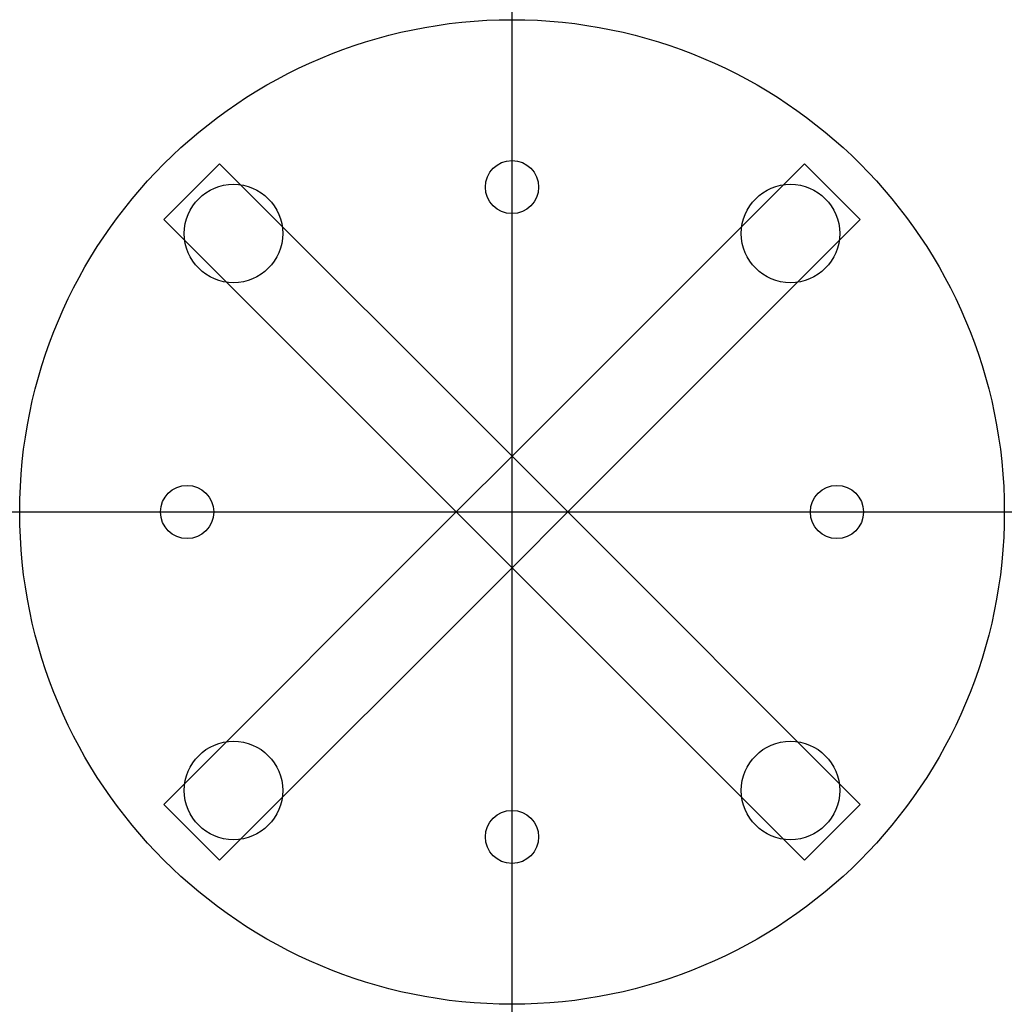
# Model space of a CAD drawing. Extents: x 583.6 to 633.6, y 251.6 to 301.6.
import ezdxf

# ---------------------------------------------------------------- set-up
doc = ezdxf.new("R2010")
doc.units = 0
doc.layers.get('0').update_dxf_attribs({"linetype": 'CONTINUOUS'})

msp = doc.modelspace()

# ---------------------------------------------------------------- linework, layer by layer
for direction in [(0, 1), (1, 0), (1, 0)]:
    msp.add_xline((608.598, 276.635), direction)
for points in [[(590.92, 291.484), (593.748, 294.313), (608.598, 279.463), (605.769, 276.635), (590.92, 291.484)], [(608.598, 279.463), (623.447, 294.313), (626.275, 291.484), (611.426, 276.635), (608.598, 279.463)], [(605.769, 276.635), (608.598, 273.806), (593.748, 258.957), (590.92, 261.786), (605.769, 276.635)], [(611.426, 276.635), (626.275, 261.786), (623.447, 258.957), (608.598, 273.806), (611.426, 276.635)]]:
    msp.add_lwpolyline(points)
for centre, radius in [((608.598, 276.635), 25), ((608.598, 293.135), 1.35), ((594.455, 290.777), 2.5), ((622.74, 290.777), 2.5), ((592.098, 276.635), 1.35), ((625.098, 276.635), 1.35), ((594.455, 262.493), 2.5), ((622.74, 262.493), 2.5), ((608.598, 260.135), 1.35)]:
    msp.add_circle(centre, radius)

doc.saveas('drawing.dxf')
